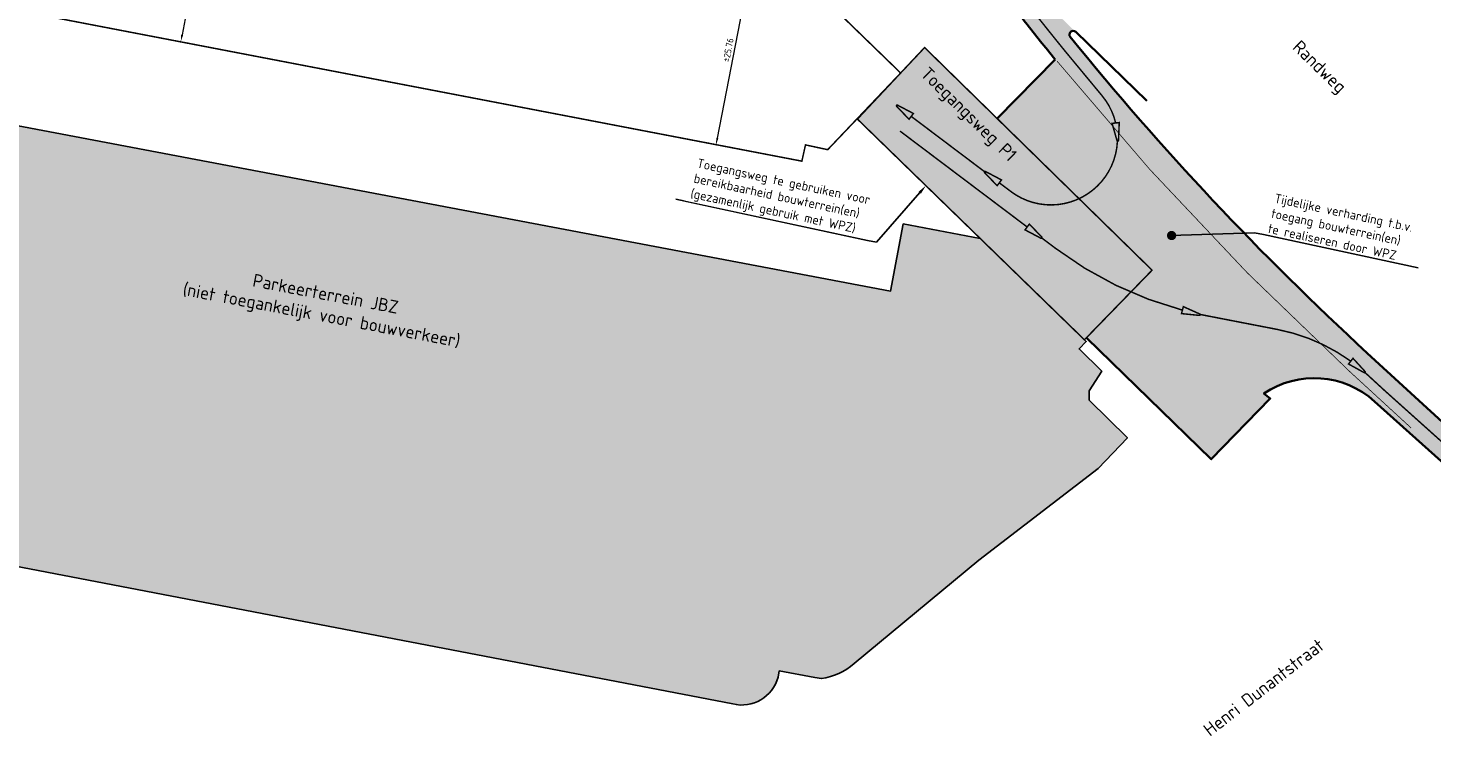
# Model space of a CAD drawing. Header units: metres. Extents: x 147439 to 147871, y 410251 to 410780.
# Tile 3 of 5: x 147536 to 147726, y 410518 to 410616. Entities that reach past the tile are written whole.
import ezdxf
from ezdxf import colors
from ezdxf.entities.mleader import LeaderData, LeaderLine
from ezdxf.enums import TextEntityAlignment as Align
from ezdxf.math import Vec2, Vec3

# ---------------------------------------------------------------- set-up
doc = ezdxf.new("R2010")
doc.units = ezdxf.units.M
doc.linetypes.add('VW-1-1_STREEP', pattern=[2, 1, -1])
doc.linetypes.add('XX-PROJECTGRENS', pattern=[18, 12, -3, 0, -3])
doc.layers.get('Defpoints').update_dxf_attribs({"color": 167})
for name, color, linetype, lineweight in [('B-WE-OG-BEBOUWING_STRAATNAAM-T35', 50, 'Continuous', 35), ('B-WE-VH-M', 7, 'Continuous', 18), ('N-WE-KG-GRENS_PROJECT-G', 7, 'XX-PROJECTGRENS', 35), ('N-WE-VH-KANTVERHARDING-G', 210, 'Continuous', 35), ('X-XX-AL-T25', 7, 'Continuous', 25), ('X-XX-AL-T35', 7, 'Continuous', 35)]:
    doc.layers.add(name, color=color, linetype=linetype, lineweight=lineweight)
doc.layers.add('N-WE-VH-MANOEUVREERRUIMTE-A', color=250, linetype='Continuous', lineweight=35, transparency=0.5)
doc.layers.add('N-WE-VH-UITVOEGER-A', color=250, linetype='Continuous', lineweight=35, transparency=0.5)
doc.layers.add('N-WE-VH-VERHARDING-AP_RIJBAAN-ASFALT', color=7, linetype='Continuous', true_color=0xededed)
doc.layers.add('T-WE-VW-MARKERING_LANGS_STREEP_11_010-G', color=7, linetype='VW-1-1_STREEP', lineweight=13, true_color=0xf8d731)
doc.styles.add('NLCS-ISO-M500-T18', font='NLCS-ISO.TTF', dxfattribs={"height": 0.9})
doc.styles.add('NLCS-ISO-M500-T25', font='NLCS-ISO.TTF', dxfattribs={"height": 1.25})
doc.styles.add('NLCS-ISO-M500-T35', font='NLCS-ISO.TTF', dxfattribs={"height": 1.75})
doc.dimstyles.new('NLCS-M500-T18-PIJL_L2_H1', dxfattribs={"dimscale": 0.5, "dimtxt": 0.9, "dimasz": 1.8, "dimexe": 2, "dimexo": 2, "dimgap": 0.7, "dimtad": 1, "dimzin": 0, "dimdsep": 46, "dimtxsty": 'NLCS-ISO-M500-T18', "dimcen": 0, "dimdle": 2, "dimclrd": 256, "dimclre": 256, "dimclrt": 10, "dimadec": 1, "dimazin": 0, "dimtfac": 1, "dimtofl": 0, "dimtmove": 0, "dimatfit": 3, "dimfxl": 2, "dimfxlon": 1, "dimtfill": 1, "dimtfillclr": 256, "dimtolj": 1, "dimtzin": 0, "dimlwd": -1, "dimlwe": -1, "dimarcsym": 0})

# ---------------------------------------------------------------- blocks, each defined once
blk = doc.blocks.new('_Dot')
at = {"color": 0, "linetype": 'ByBlock', "lineweight": -2}
blk.add_line((-0.5, 0), (-1, 0), dxfattribs=at)
at = {"color": 0, "linetype": 'ByBlock', "const_width": 0.5}
blk.add_lwpolyline([(-0.25, 0, 1), (0.25, 0, 1)], format="xyb", close=True, dxfattribs=at)
blk = doc.blocks.new('*D15')
at = {"layer": 'B-WE-VH-M', "transparency": 16777216}
for p, q in [((147633.6288528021, 410624.6065913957), (147629.1121598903, 410601.0800816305)), ((147633.7985388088, 410625.4904503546), (147632.816473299, 410625.6789903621)), ((147628.9424738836, 410600.1962226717), (147627.9604083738, 410600.3847626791))]:
    blk.add_line(p, q, dxfattribs=at)
for points in [[(147633.4815429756, 410624.6348723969), (147633.7761626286, 410624.5783103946), (147633.7985388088, 410625.4904503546)], [(147628.9648500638, 410601.1083626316), (147629.2594697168, 410601.0518006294), (147628.9424738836, 410600.1962226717)]]:
    blk.add_solid(points, dxfattribs=at)
at = {"layer": 'Defpoints', "color": 0, "transparency": 16777216}
for p in [(147633.9826714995, 410625.4550999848), (147628.9424738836, 410600.1962226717), (147629.1266065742, 410600.160872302)]:
    blk.add_point(p, dxfattribs=at)
at = {"layer": 'B-WE-VH-M', "color": 10, "transparency": 16777216, "insert": (147630.5848539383, 410612.9941685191), "char_height": 0.9, "attachment_point": 5, "rotation": 79.13240704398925, "style": 'NLCS-ISO-M500-T18', "bg_fill": 3, "box_fill_scale": 1.1, "bg_fill_color": 256, "bg_fill_true_color": 13158600, "bg_fill_transparency": 0}
blk.add_mtext('\\A1;%%P25.76', dxfattribs=at)
blk = doc.blocks.new('*D16')
at = {"layer": 'B-WE-VH-M', "transparency": 16777216}
for p, q in [((147560.6796229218, 410641.2101360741), (147562.6445726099, 410640.8373456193)), ((147561.4943420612, 410640.139513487), (147556.7291157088, 410615.0223735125)), ((147555.57888516, 410614.3245413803), (147557.5438348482, 410613.9517509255))]:
    blk.add_line(p, q, dxfattribs=at)
for points in [[(147561.3469708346, 410640.1674727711), (147561.6417132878, 410640.1115542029), (147561.6620977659, 410641.0237408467)], [(147556.5817444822, 410615.0503327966), (147556.8764869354, 410614.9944142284), (147556.5613600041, 410614.1381461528)]]:
    blk.add_solid(points, dxfattribs=at)
at = {"layer": 'Defpoints', "color": 0, "transparency": 16777216}
for p in [(147559.0830472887, 410641.5130385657), (147553.9823095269, 410614.6274438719), (147556.5613600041, 410614.1381461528)]:
    blk.add_point(p, dxfattribs=at)
at = {"layer": 'B-WE-VH-M', "color": 10, "transparency": 16777216, "insert": (147558.3257490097, 410627.7300596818), "char_height": 0.9, "attachment_point": 5, "rotation": 79.25751192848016, "style": 'NLCS-ISO-M500-T18', "bg_fill": 3, "box_fill_scale": 1.1, "bg_fill_color": 256, "bg_fill_true_color": 13158600, "bg_fill_transparency": 0}
blk.add_mtext('\\A1;%%P27.37', dxfattribs=at)

msp = doc.modelspace()

# ---------------------------------------------------------------- hatches: boundary and pattern name
at = {"layer": 'N-WE-VH-MANOEUVREERRUIMTE-A'}
h = msp.add_hatch(color=256, dxfattribs=at)
h.dxf.hatch_style = 1
edge = h.paths.add_edge_path()
edge.add_line((147695.9051786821, 410557.6654660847), (147703.8847086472, 410565.8782874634))
edge.add_line((147703.8847086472, 410565.8782874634), (147703.032, 410566.568))
edge.add_arc((147709.8230078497, 410556.4758377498), 12.16427254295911, 47.81271616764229, 123.93657827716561, ccw=False)
edge.add_line((147717.992, 410565.489), (147714.6332409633, 410569.454187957))
edge.add_arc((147987.5686883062, 410866.6384600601), 403.500000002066, 219.1809721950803, 227.4354856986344, ccw=False)
edge.add_line((147674.7939114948, 410611.7184942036), (147666.9599127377, 410603.7192894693))
edge.add_line((147666.9599127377, 410603.7192894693), (147657.1411245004, 410613.3260068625))
edge.add_line((147657.1411245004, 410613.3260068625), (147648.0550812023, 410603.652517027))
edge.add_line((147648.0550812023, 410603.652517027), (147678.7507824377, 410573.8186841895))
edge.add_line((147678.7507824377, 410573.8186841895), (147679.0107035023, 410574.0841049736))
edge.add_line((147679.0107035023, 410574.0841049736), (147695.9051786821, 410557.6654660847))
at = {"layer": 'N-WE-VH-UITVOEGER-A'}
h = msp.add_hatch(color=256, dxfattribs=at)
h.dxf.hatch_style = 1
edge = h.paths.add_edge_path()
edge.add_line((147775.6150522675, 410520.4443368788), (147743.707, 410542.559))
edge.add_line((147743.707, 410542.559), (147717.992, 410565.489))
edge.add_line((147717.992, 410565.489), (147714.6332409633, 410569.454187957))
edge.add_arc((147987.5686883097, 410866.6384600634), 403.5000000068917, 218.2732288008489, 227.4354856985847, ccw=False)
edge.add_line((147670.7946082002, 410616.7056047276), (147669.4147097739, 410618.4545386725))
edge.add_arc((147355.3883602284, 410370.6896263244), 399.9999999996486, 38.27322880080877, 45.86787216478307)
edge.add_line((147633.9145069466, 410657.7840107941), (147671.9765125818, 410620.8579532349))
edge.add_line((147671.9765125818, 410620.8579532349), (147677.5724903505, 410615.4289855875))
edge.add_arc((147677.2243326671, 410615.0701176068), 0.5000000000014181, 45.86787217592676, 219.028581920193)
edge.add_arc((147987.5686883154, 410866.6384600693), 400.0000000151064, 219.0285819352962, 227.4354856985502)
edge.add_line((147717.0007107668, 410572.0319945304), (147728.260183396, 410561.6912413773))
edge.add_line((147728.260183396, 410561.6912413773), (147746.2690000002, 410545.6239999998))
edge.add_line((147746.2690000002, 410545.6239999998), (147767.9632437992, 410530.6640780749))
edge.add_line((147767.9632437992, 410530.6640780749), (147777.937, 410523.836))
edge.add_line((147777.937, 410523.836), (147775.601, 410520.454))
edge.add_line((147775.601, 410520.454), (147775.6150522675, 410520.4443368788))
at = {"layer": 'N-WE-VH-VERHARDING-AP_RIJBAAN-ASFALT', "transparency": 33554559}
h = msp.add_hatch(color=256, dxfattribs=at)
edge = h.paths.add_edge_path()
edge.add_line((147512.206, 410606.963), (147507.283, 410607.936))
edge.add_line((147507.283, 410607.936), (147497.334, 410556.38))
edge.add_line((147497.334, 410556.38), (147502.164, 410555.448))
edge.add_arc((147507.6350761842, 410554.0252860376), 5.653033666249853, 165.423486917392, 253.113485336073)
edge.add_line((147505.993, 410548.616), (147631.188, 410524.603))
edge.add_arc((147632.4117661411, 410529.5477622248), 5.093945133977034, 256.0993317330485, 344.8211545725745)
edge.add_line((147637.328, 410528.214), (147637.476, 410529.062))
edge.add_line((147637.476, 410529.062), (147642.292, 410528.189))
edge.add_line((147642.292, 410528.189), (147643.191, 410528.026))
edge.add_arc((147641.8941878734, 410536.6628887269), 8.733703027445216, 278.5390622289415, 310.8349395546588)
edge.add_line((147647.6050000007, 410530.0550000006), (147664.488, 410544.028))
edge.add_line((147664.488, 410544.028), (147680.629, 410556.437))
edge.add_line((147680.629, 410556.437), (147684.568, 410560.587))
edge.add_line((147684.568, 410560.587), (147679.405, 410565.644))
edge.add_line((147679.405, 410565.644), (147679.405, 410566.9240092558))
edge.add_line((147679.405, 410566.9240092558), (147681.106, 410569.577))
edge.add_line((147681.106, 410569.577), (147678.033, 410572.585))
edge.add_line((147678.033, 410572.585), (147679.00482786, 410573.5744762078))
edge.add_line((147679.00482786, 410573.5744762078), (147678.7507824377, 410573.8186841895))
edge.add_line((147678.7507824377, 410573.8186841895), (147664.6511008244, 410587.523927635))
edge.add_line((147664.6511008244, 410587.523927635), (147654.260173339, 410589.4952883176))
edge.add_line((147654.260173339, 410589.4952883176), (147652.535, 410580.402))
edge.add_line((147652.535, 410580.402), (147528.33, 410603.913))
edge.add_line((147528.33, 410603.913), (147512.206, 410606.963))

# ---------------------------------------------------------------- linework, layer by layer
at = {"color": 240, "true_color": 0xed1f24}
for points, const_width in [([(147655.0362119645, 410603.6320742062), (147655.6230550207, 410604.4106885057), (147653.478377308, 410605.5402777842, 0.8506170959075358), (147653.3595578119, 410605.3826299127)], 0.2), ([(147683.4628314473, 410603.1843715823), (147682.4944199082, 410603.0712164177), (147683.1582623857, 410600.7399233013, 0.8506170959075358), (147683.3543389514, 410600.7628340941)], 0.2), ([(147666.9483747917, 410594.6538547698), (147667.5352178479, 410595.4324690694), (147665.3905401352, 410596.5620583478, 0.8506170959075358), (147665.2717206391, 410596.4044104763)], 0.2000000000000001)]:
    msp.add_lwpolyline(points, format="xyb", close=True, dxfattribs=dict(at, const_width=const_width))
at = {"color": 240, "true_color": 0xed1f24, "const_width": 0.2}
msp.add_lwpolyline([(147683.2131840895, 410600.6762164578, -0.6044693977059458), (147668.804057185, 410593.8656829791), (147667.2417963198, 410595.0431619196)], format="xyb", dxfattribs=at)
at = {"color": 3, "true_color": 0x00ff00, "const_width": 0.2}
for points in [[(147671.3065047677, 410589.4594814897), (147670.7196617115, 410588.6808671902), (147672.8643394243, 410587.5512779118, 0.8506170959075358), (147672.9831589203, 410587.7089257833)], [(147715.0690066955, 410571.3162460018), (147714.4658364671, 410570.5502103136), (147716.5861578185, 410569.3755393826, 0.8506170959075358), (147716.7082831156, 410569.530640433)]]:
    msp.add_lwpolyline(points, format="xyb", close=True, dxfattribs=at)
msp.add_lwpolyline([(147716.6988462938, 410569.3863654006, -0.004524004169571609), (147717.0347947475, 410569.0833861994), (147719.3267473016, 410566.9784460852), (147732.702122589, 410554.992281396)], format="xyb", dxfattribs=at)
at = {"layer": 'Defpoints'}
msp.add_lwpolyline([(147512.206, 410606.963), (147507.283, 410607.936), (147497.334, 410556.38), (147502.164, 410555.448, 0.4024536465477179), (147505.993, 410548.616), (147631.188, 410524.603, 0.4076945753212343), (147637.328, 410528.214), (147637.476, 410529.062), (147642.292, 410528.189), (147643.191, 410528.026, 0.1418575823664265), (147647.6050000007, 410530.0550000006), (147664.488, 410544.028), (147680.629, 410556.437), (147684.568, 410560.587), (147679.405, 410565.644), (147679.405, 410566.9240092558), (147681.106, 410569.577), (147678.033, 410572.585), (147679.00482786, 410573.5744762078), (147678.7507824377, 410573.8186841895), (147664.6511008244, 410587.523927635), (147654.260173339, 410589.4952883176), (147652.535, 410580.402), (147528.33, 410603.913)], format="xyb", close=True, dxfattribs=at)
at = {"layer": 'N-WE-VH-KANTVERHARDING-G'}
for points in [[(147576.1315, 410712.5845), (147628.201, 410663.327), (147633.9145069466, 410657.7840107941, -0.03315001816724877), (147669.4147097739, 410618.4545386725), (147670.7946082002, 410616.7056047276, 0.003960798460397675), (147674.7939114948, 410611.7184942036, 0.003960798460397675)], [(147777.937, 410523.836), (147767.9632437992, 410530.6640780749), (147746.269, 410545.624), (147728.260183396, 410561.6912413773), (147717.0007107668, 410572.0319945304, -0.03669849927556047), (147676.8359167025, 410614.7552636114, -0.9420287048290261), (147677.5724903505, 410615.4289855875), (147687.173, 410606.115)], [(147679.0107035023, 410574.0841049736), (147695.9051786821, 410557.6654660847), (147703.8847086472, 410565.8782874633), (147703.032, 410566.568, -0.3449315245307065), (147717.992, 410565.489)]]:
    msp.add_lwpolyline(points, format="xyb", dxfattribs=at)
for points in [[(147674.7939114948, 410611.7184942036), (147666.9625414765, 410603.7219736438)], [(147717.992, 410565.489), (147738.182, 410547.396), (147743.707, 410542.559), (147775.6150522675, 410520.4443368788)]]:
    msp.add_lwpolyline(points, dxfattribs=at)
at = {"layer": 'T-WE-VW-MARKERING_LANGS_STREEP_11_010-G', "const_width": 0.1, "flags": 128}
msp.add_lwpolyline([(147675.0526421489, 410611.4804239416, 0.0358167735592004), (147714.6670619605, 410569.4910137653), (147722.9330815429, 410561.899462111)], format="xyb", dxfattribs=at)

# ---------------------------------------------------------------- texts
at = {"layer": 'X-XX-AL-T35', "style": 'NLCS-ISO-M500-T35'}
msp.add_text('Toegangsweg P1', height=1.75, rotation=315.625481, dxfattribs=at).set_placement((147663.1378786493, 410604.3256475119), align=Align.MIDDLE_CENTER)
at = {"layer": 'X-XX-AL-T35', "insert": (147575.8287454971, 410578.3558625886), "char_height": 1.75, "width": 61.04862318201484, "attachment_point": 5, "rotation": 349.274062, "style": 'NLCS-ISO-M500-T35'}
msp.add_mtext('Parkeerterrein JBZ \\P(niet toegankelijk voor bouwverkeer)', dxfattribs=at)

# ---------------------------------------------------------------- dimensions: what is measured, and where the dimension line sits
at = {"layer": 'B-WE-VH-M'}
dim = msp.add_aligned_dim(p1=(147559.0830472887, 410641.5130385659), p2=(147553.9823095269, 410614.627443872), distance=2.625054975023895, text='%%P<>', dimstyle='NLCS-M500-T18-PIJL_L2_H1', dxfattribs=at)
dim.commit()
dim.dimension.update_dxf_attribs({"geometry": '*D16', "text_midpoint": (147558.3257490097, 410627.7300596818)})

# ---------------------------------------------------------------- next in the draw order: texts
at = {"layer": 'B-WE-OG-BEBOUWING_STRAATNAAM-T35', "char_height": 1.75, "attachment_point": 1, "style": 'NLCS-ISO-M500-T35', "bg_fill": 3, "box_fill_scale": 1.1, "bg_fill_color": 256, "bg_fill_transparency": 0}
for s, width, insert, rotation in [('Randweg', 8.883938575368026, (147707.9857385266, 410614.4820223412), 315.82273399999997), ('Henri Dunantstraat', 20.74230439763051, (147694.6524578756, 410521.5192986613), 37.615537)]:
    msp.add_mtext_dynamic_manual_height_columns(s, width=width, gutter_width=3.5, heights=[0], dxfattribs=dict(at, insert=insert, rotation=rotation))

# ---------------------------------------------------------------- next in the draw order: dimensions: what is measured, and where the dimension line sits
at = {"layer": 'B-WE-VH-M'}
dim = msp.add_aligned_dim(p1=(147633.9826714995, 410625.4550999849), p2=(147629.1266065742, 410600.1608723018), distance=-0.1874953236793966, text='%%P<>', dimstyle='NLCS-M500-T18-PIJL_L2_H1', dxfattribs=at)
dim.commit()
dim.dimension.update_dxf_attribs({"geometry": '*D15', "text_midpoint": (147630.5848539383, 410612.9941685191)})

# ---------------------------------------------------------------- next in the draw order: leaders
at = {"layer": 'X-XX-AL-T25'}
ml = msp.add_multileader_mtext('Standard', dxfattribs=at)
ml.set_content('(Tijdelijke) invoeger\\Pte realiseren door WPZ', color=256, style='NLCS-ISO-M500-T25')
ml.set_leader_properties(color=256, linetype='ByLayer', lineweight=-1)
ml.build(insert=Vec2(0, 0))
ml.multileader.update_dxf_attribs({"text_left_attachment_type": 5, "text_right_attachment_type": 5, "dogleg_length": 1.25, "arrow_head_size": 1.25})
ctx = ml.context
ctx.base_point, ctx.char_height, ctx.arrow_head_size, ctx.landing_gap_size, ctx.plane_origin, ctx.plane_x_axis, ctx.plane_y_axis = Vec3(147684.147688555, 410624.401101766), 1.25, 1.25, 0.45, Vec3(147677.1229829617, 410630.0164718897), Vec3(0.9777809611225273, -0.209629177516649), Vec3(0.209629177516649, 0.9777809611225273)
ctx.left_attachment, ctx.right_attachment = 5, 5
notes = []
notes.append((ctx, [(0, (1, 1, 0), (147682.9254623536, 410624.663138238), (0.9777809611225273, -0.209629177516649), 1.25, [(0, [(147673.9835043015, 410619.554369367)], 0, [])])]))
ctx.mtext.insert, ctx.mtext.text_direction, ctx.mtext.rotation, ctx.mtext.flow_direction = Vec3(147685.3650648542, 410627.932706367), Vec3(0.9777809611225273, -0.209629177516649), 6.071989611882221, 5
ctx.mtext.has_bg_fill, ctx.mtext.bg_color, ctx.mtext.bg_scale_factor, ctx.mtext.bg_transparency, ctx.mtext.use_window_bg_color = 1, -1027028792, 1.5, 0, 1
ml = msp.add_multileader_mtext('Standard', dxfattribs=at)
ml.set_content('Toegangsweg te gebruiken voor \\Pbereikbaarheid bouwterrein(en)\\P(gezamenlijk gebruik met WPZ)', color=256, style='NLCS-ISO-M500-T25')
ml.set_leader_properties(color=256, linetype='ByLayer', lineweight=-1)
ml.build(insert=Vec2(0, 0))
ml.multileader.update_dxf_attribs({"text_left_attachment_type": 5, "text_right_attachment_type": 5, "dogleg_length": 1.25, "arrow_head_size": 1.25})
ctx = ml.context
ctx.base_point, ctx.char_height, ctx.arrow_head_size, ctx.landing_gap_size, ctx.plane_origin, ctx.plane_x_axis, ctx.plane_y_axis = Vec3(147624.8329141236, 410592.5362565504), 1.25, 1.25, 0.45, Vec3(147617.8082085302, 410599.2864742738), Vec3(0.9777809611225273, -0.209629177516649), Vec3(0.209629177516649, 0.9777809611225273)
ctx.left_attachment, ctx.right_attachment = 5, 5
notes.append((ctx, [(1, (1, 1, 0), (147650.6463314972, 410587.002046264), (-0.9777809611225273, 0.209629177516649), 1.25, [(0, [(147657.3128072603, 410594.6555366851)], 0, [])])]))
ctx.mtext.insert, ctx.mtext.text_direction, ctx.mtext.rotation, ctx.mtext.flow_direction = Vec3(147626.5394251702, 410598.3493500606), Vec3(0.9777809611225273, -0.209629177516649), 6.071989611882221, 5
ctx.mtext.has_bg_fill, ctx.mtext.bg_color, ctx.mtext.bg_scale_factor, ctx.mtext.bg_transparency, ctx.mtext.use_window_bg_color = 1, -1027028792, 1.5, 0, 1
ml = msp.add_multileader_mtext('Standard', dxfattribs=at)
ml.set_content('Tijdelijke verharding t.b.v.\\Ptoegang bouwterrein(en)\\Pte realiseren door WPZ', color=256, style='NLCS-ISO-M500-T25')
ml.set_leader_properties(color=256, linetype='ByLayer', lineweight=-1)
ml.set_arrow_properties(name='DOT')
ml.build(insert=Vec2(0, 0))
ml.multileader.update_dxf_attribs({"text_left_attachment_type": 5, "text_right_attachment_type": 5, "dogleg_length": 1.25, "arrow_head_size": 1.25})
ctx = ml.context
ctx.base_point, ctx.char_height, ctx.arrow_head_size, ctx.landing_gap_size, ctx.plane_origin, ctx.plane_x_axis, ctx.plane_y_axis = Vec3(147702.9710300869, 410588.036793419), 1.25, 1.25, 0.45, Vec3(147695.9463244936, 410593.6521635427), Vec3(0.9777809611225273, -0.209629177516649), Vec3(0.209629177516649, 0.9777809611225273)
ctx.left_attachment, ctx.right_attachment = 5, 5
notes.append((ctx, [(0, (1, 1, 0), (147701.7488038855, 410588.298829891), (0.9777809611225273, -0.209629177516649), 1.25, [(0, [(147690.5439941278, 410587.9135382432)], 0, [])])]))
ctx.mtext.insert, ctx.mtext.text_direction, ctx.mtext.rotation, ctx.mtext.flow_direction = Vec3(147704.6251338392, 410593.605441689), Vec3(0.9777809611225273, -0.209629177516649), 6.071989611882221, 5
ctx.mtext.has_bg_fill, ctx.mtext.bg_color, ctx.mtext.bg_scale_factor, ctx.mtext.bg_transparency, ctx.mtext.use_window_bg_color = 1, -1027028792, 1.5, 0, 1
for ctx, leaders in notes:
    for number, flags, end, landing, length, lines in leaders:
        leader = LeaderData()
        leader.index, (leader.has_last_leader_line, leader.has_dogleg_vector, leader.attachment_direction) = number, flags
        leader.last_leader_point, leader.dogleg_vector, leader.dogleg_length = Vec3(end), Vec3(landing), length
        for number, points, colour, breaks in lines:
            line = LeaderLine()
            line.index, line.vertices, line.color, line.breaks = number, Vec3.list(points), colors.encode_raw_color(colour), breaks
            leader.lines.append(line)
        ctx.leaders.append(leader)

# ---------------------------------------------------------------- next in the draw order: linework, layer by layer
at = {"color": 240, "true_color": 0xed1f24, "const_width": 0.2}
msp.add_lwpolyline([(147670.1903439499, 410620.2948617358, -0.0006000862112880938), (147670.7885750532, 410619.5385101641), (147672.1684734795, 410617.789576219, 0.003960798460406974), (147676.1504315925, 410612.8240950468), (147681.1482477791, 410606.7986910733, -0.1154612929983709), (147682.9786256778, 410603.127794)], format="xyb", dxfattribs=at)
at = {"color": 240, "true_color": 0xed1f24}
msp.add_lwpolyline([(147665.2640813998, 410596.5337693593, 0.2, 0.2, 0), (147655.3296334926, 410604.021381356, 0, 0, 0)], format="xyseb", dxfattribs=at)
at = {"color": 3, "true_color": 0x00ff00, "const_width": 0.2}
msp.add_lwpolyline([(147653.8249077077, 410602.024934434), (147671.0130832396, 410589.07017434)], dxfattribs=at)
for points in [[(147672.9907981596, 410587.5795669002), (147674.804815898, 410586.2123383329, 0.09655791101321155), (147692.0052940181, 410577.8324391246, 0.09655791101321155)], [(147694.3940484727, 410577.257342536, 0.005045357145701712), (147695.3826600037, 410577.0553015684), (147704.8826319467, 410575.2134697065, -0.1089967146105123), (147714.7674215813, 410570.9332281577, -0.1089967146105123)]]:
    msp.add_lwpolyline(points, format="xyb", dxfattribs=at)
msp.add_lwpolyline([(147692.1310108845, 410578.3034502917), (147691.8795771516, 410577.3614279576), (147694.2914978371, 410577.1200712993, 0.8506170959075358), (147694.3424062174, 410577.3108047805)], format="xyb", close=True, dxfattribs=at)
at = {"layer": 'N-WE-KG-GRENS_PROJECT-G', "ltscale": 0.5, "const_width": 0.2, "flags": 128}
msp.add_lwpolyline([(147590.5529066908, 410694.4361464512), (147650.2959209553, 410636.5412509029), (147638.7195220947, 410624.5961883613), (147653.9010736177, 410609.8831891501), (147657.1411245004, 410613.3260068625), (147687.9001290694, 410583.2313498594), (147678.7521231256, 410573.8200634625), (147648.0550812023, 410603.652517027), (147653.9010736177, 410609.8831891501), (147644.0394049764, 410599.5204606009), (147641.0329417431, 410600.1652459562), (147640.5447615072, 410597.9687792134), (147536.8422098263, 410617.8779193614), (147542.9629387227, 410650.1393802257), (147536.1812336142, 410656.7384452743), (147572.1514850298, 410693.8526201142, -0.4560533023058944)], format="xyb", close=True, dxfattribs=at)

doc.saveas('drawing.dxf')
